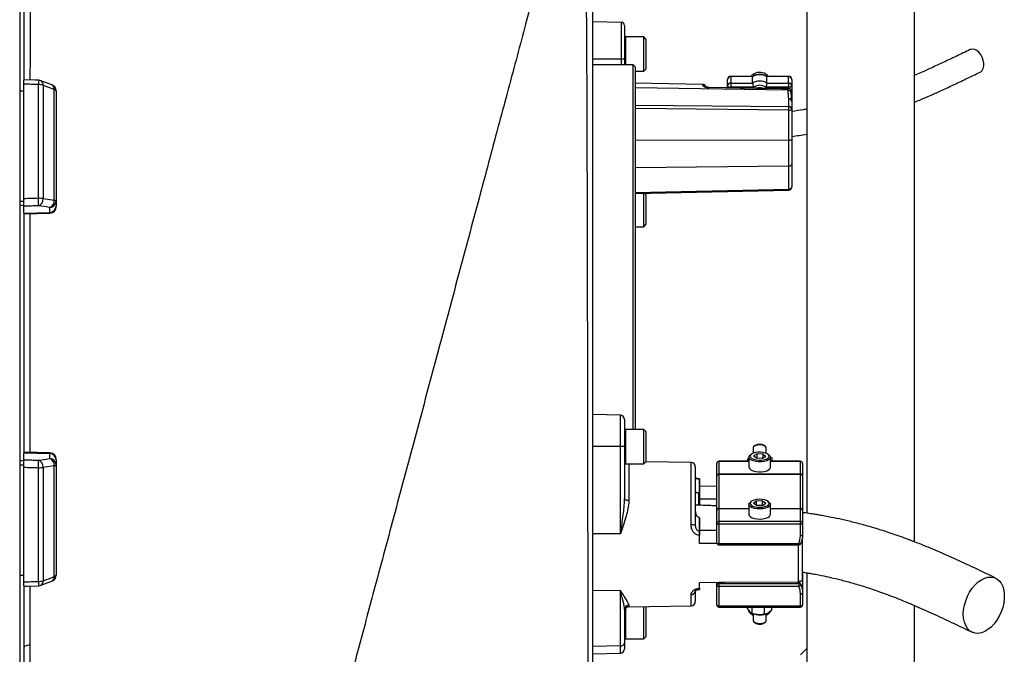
# Model space of a CAD drawing. Header units: millimetres. Extents: x 785 to 5091, y 1649 to 3849.
# Tile 9 of 10: x 4173 to 5091, y 2349 to 2941. Entities that reach past the tile are written whole.
import ezdxf

# ---------------------------------------------------------------- set-up
doc = ezdxf.new("R2010")
doc.units = ezdxf.units.MM
doc.header["$LTSCALE"] = 2

msp = doc.modelspace()

# ---------------------------------------------------------------- linework, layer by layer
at = {"color": 7, "linetype": 'Continuous', "lineweight": 25}
for p, q in [((4172.96, 3336.73), (4172.96, 1960.73)), ((4906.96, 3192.73), (4906.96, 2480.8)), ((5006.96, 3192.73), (5006.96, 2454.2)), ((4706.96, 3164.72), (4706.96, 2212.22)), ((4176.96, 3066.38), (4176.96, 2885.33)), ((4734.01, 2938.26), (4706.96, 2938.73)), ((4736.96, 2935.26), (4736.96, 2904.57)), ((4754.96, 2924.73), (4737.76, 2924.73)), ((4756.96, 2922.73), (4754.96, 2924.73)), ((4754.96, 2892.73), (4754.96, 2924.73)), ((4756.96, 2922.73), (4756.96, 2894.73)), ((4734.01, 2904.1), (4706.96, 2904.02)), ((4736.96, 2904.57), (4736.96, 2898.73)), ((4744.96, 2898.73), (4706.96, 2898.73)), ((4746.96, 2896.73), (4744.96, 2898.73)), ((4744.96, 2558.8), (4744.96, 2898.73)), ((4746.96, 2896.73), (4746.96, 2558.8)), ((4746.96, 2892.73), (4754.96, 2892.73)), ((4754.96, 2892.73), (4756.96, 2894.73)), ((4203.06, 2879.93), (4192.58, 2883.86)), ((4832.96, 2879), (4832.96, 2884.92)), ((4856.42, 2887.92), (4835.96, 2887.92)), ((4856.33, 2887.64), (4835.96, 2887.64)), ((4835.96, 2887.64), (4835.96, 2881.72)), ((4856.33, 2881.72), (4856.33, 2887.64)), ((4889.96, 2887.92), (4869.5, 2887.92)), ((4869.59, 2881.72), (4869.59, 2887.64)), ((4889.96, 2887.64), (4869.59, 2887.64)), ((4889.96, 2881.72), (4889.96, 2887.64)), ((4892.96, 2884.92), (4892.96, 2879)), ((4172.96, 2874.32), (4176.96, 2874.32)), ((4176.96, 2773.81), (4176.96, 2880.7)), ((4190.47, 2774.28), (4190.47, 2880.25)), ((4194.72, 2879.67), (4194.72, 2773.96)), ((4205.2, 2772.51), (4205.2, 2875.73)), ((4206.96, 2874.32), (4206.96, 2771.73)), ((4810.01, 2880.43), (4746.96, 2881.53)), ((4890.49, 2876.46), (4816.01, 2877.64)), ((4832.96, 2877.37), (4832.96, 2879)), ((4835.96, 2881.72), (4835.96, 2877.74)), ((4835.96, 2881.72), (4856.33, 2881.72)), ((4857.3, 2877.74), (4835.96, 2877.74)), ((4889.96, 2877.74), (4868.62, 2877.74)), ((4869.59, 2881.72), (4889.96, 2881.72)), ((4889.49, 2875.03), (4889.49, 2876.28)), ((4889.96, 2881.72), (4889.96, 2877.74)), ((4892.96, 2879), (4892.96, 2864.38)), ((4890.01, 2859.7), (4890.01, 2867.1)), ((4892.44, 2872.31), (4892.44, 2873.6)), ((4890.01, 2828.56), (4890.01, 2856.51)), ((4892.96, 2864.38), (4892.96, 2856.98)), ((4892.96, 2856.98), (4892.96, 2829.03)), ((4890.01, 2804.23), (4890.01, 2828.56)), ((4892.96, 2829.03), (4892.96, 2806.2)), ((4890.01, 2782.86), (4890.01, 2804.23)), ((4892.96, 2806.2), (4892.96, 2784.83)), ((4892.98, 2794.47), (4892.96, 2794.64)), ((4746.96, 2778.77), (4890.02, 2781.83)), ((4754.96, 2747.72), (4754.96, 2778.94)), ((4756.96, 2777.72), (4755.72, 2778.96)), ((4756.96, 2777.72), (4756.96, 2749.72)), ((4172.96, 2771.73), (4176.96, 2771.73)), ((4172.96, 2768.17), (4176.96, 2767.48)), ((4176.96, 2760.74), (4176.96, 2766.82)), ((4201.17, 2761.16), (4201.17, 2765.83)), ((4206.96, 2771.73), (4206.96, 2767.07)), ((4206.96, 2767.07), (4206.96, 2766.55)), ((4176.96, 2760.33), (4201.17, 2761.16)), ((4176.96, 2760.74), (4176.96, 2536.72)), ((4176.96, 2759.71), (4201.17, 2760.55)), ((4746.96, 2747.72), (4754.96, 2747.72)), ((4754.96, 2747.72), (4756.96, 2749.72)), ((4733.03, 2572.2), (4706.96, 2572.66)), ((4736.96, 2568.2), (4736.96, 2542.96)), ((4754.96, 2558.8), (4737.76, 2558.8)), ((4756.96, 2556.8), (4754.96, 2558.8)), ((4754.96, 2557.3), (4754.96, 2558.8)), ((4754.96, 2526.8), (4754.96, 2557.3)), ((4756.96, 2556.8), (4756.96, 2555.48)), ((4756.96, 2555.48), (4756.96, 2528.8)), ((4858.74, 2543.96), (4857.65, 2543.09)), ((4868.27, 2543.09), (4867.18, 2543.96)), ((4201.17, 2536.91), (4176.96, 2537.75)), ((4176.96, 2537.13), (4201.17, 2536.3)), ((4176.96, 2530.64), (4176.96, 2536.72)), ((4201.17, 2531.63), (4201.17, 2536.3)), ((4733.03, 2542.99), (4706.96, 2542.99)), ((4733.03, 2461.67), (4733.03, 2542.99)), ((4736.96, 2542.96), (4736.96, 2494.31)), ((4855.17, 2535.69), (4854.11, 2534.84)), ((4856.96, 2541.91), (4856.96, 2536.68)), ((4860.6, 2536.18), (4857.22, 2534.21)), ((4859.58, 2531.98), (4857.22, 2534.21)), ((4866.34, 2535.94), (4860.6, 2536.18)), ((4860.6, 2531.94), (4860.6, 2536.18)), ((4866.34, 2535.94), (4868.7, 2533.71)), ((4866.34, 2532.33), (4866.34, 2535.94)), ((4868.96, 2536.68), (4868.96, 2541.91)), ((4871.81, 2534.84), (4870.74, 2535.69)), ((4176.96, 2529.98), (4172.96, 2529.29)), ((4172.96, 2525.73), (4176.96, 2525.73)), ((4205.2, 2421.73), (4205.2, 2524.95)), ((4206.96, 2530.91), (4206.96, 2530.39)), ((4206.96, 2530.39), (4206.96, 2525.73)), ((4206.96, 2525.73), (4206.96, 2423.14)), ((4737.76, 2526.8), (4754.96, 2526.8)), ((4754.96, 2526.8), (4756.96, 2528.8)), ((4799.03, 2528.04), (4756.94, 2528.78)), ((4822.96, 2515.49), (4822.96, 2527.19)), ((4852.96, 2529.19), (4824.96, 2529.19)), ((4824.96, 2529), (4824.96, 2517.3)), ((4851.61, 2530.43), (4852.96, 2532.76)), ((4851.61, 2530.43), (4851.61, 2529.19)), ((4852.96, 2532.87), (4852.96, 2523.54)), ((4865.32, 2531.73), (4859.58, 2531.98)), ((4865.32, 2531.73), (4868.7, 2533.71)), ((4872.76, 2533.36), (4874.3, 2532.24)), ((4872.96, 2523.54), (4872.96, 2532.87)), ((4900.96, 2529.19), (4872.96, 2529.19)), ((4874.3, 2532.24), (4874.3, 2529.19)), ((4900.96, 2517.3), (4900.96, 2529)), ((4902.96, 2527.19), (4902.96, 2515.49)), ((4176.96, 2416.76), (4176.96, 2523.64)), ((4190.47, 2417.2), (4190.47, 2523.18)), ((4194.72, 2523.49), (4194.72, 2417.79)), ((4802.96, 2524.04), (4802.96, 2469.34)), ((4803.21, 2518.36), (4802.96, 2518.36)), ((4803.21, 2516.7), (4802.96, 2516.7)), ((4824.96, 2517.3), (4824.96, 2517.13)), ((4824.96, 2517.3), (4900.96, 2517.3)), ((4824.96, 2517.13), (4824.96, 2485.26)), ((4900.96, 2517.13), (4824.96, 2517.13)), ((4900.96, 2517.13), (4900.96, 2517.3)), ((4900.96, 2485.26), (4900.96, 2517.13)), ((4803.21, 2513.06), (4802.96, 2513.06)), ((4803.21, 2508.46), (4802.96, 2508.46)), ((4806.89, 2512.29), (4806.89, 2499.5)), ((4806.96, 2512.29), (4806.89, 2512.29)), ((4806.96, 2512.66), (4806.9, 2512.66)), ((4806.96, 2499.5), (4806.96, 2512.29)), ((4822.96, 2515.14), (4822.96, 2515.49)), ((4822.96, 2483.79), (4822.96, 2515.14)), ((4902.96, 2515.49), (4902.96, 2515.14)), ((4902.96, 2515.14), (4902.96, 2483.79)), ((4806.22, 2488.42), (4806.22, 2499.49)), ((4806.96, 2499.5), (4806.89, 2499.5)), ((4806.96, 2506.24), (4822.96, 2506.11)), ((4806.96, 2499.5), (4806.96, 2494.03)), ((4852.96, 2488.92), (4852.96, 2479.58)), ((4855.17, 2491.74), (4854.11, 2490.89)), ((4859.88, 2492.07), (4857.19, 2489.91)), ((4860.27, 2487.85), (4857.19, 2489.91)), ((4865.65, 2492.17), (4859.88, 2492.07)), ((4859.88, 2488.11), (4859.88, 2492.07)), ((4865.65, 2492.17), (4868.73, 2490.1)), ((4865.65, 2487.94), (4865.65, 2492.17)), ((4866.04, 2487.94), (4868.73, 2490.1)), ((4871.81, 2490.89), (4870.74, 2491.74)), ((4872.96, 2479.58), (4872.96, 2488.92)), ((4822.96, 2483.1), (4822.96, 2483.79)), ((4822.96, 2471.4), (4822.96, 2483.1)), ((4824.96, 2485.26), (4824.96, 2484.91)), ((4824.96, 2484.91), (4824.96, 2473.21)), ((4866.04, 2487.94), (4860.27, 2487.85)), ((4900.96, 2484.91), (4900.96, 2485.26)), ((4900.96, 2473.21), (4900.96, 2484.91)), ((4902.96, 2483.79), (4902.96, 2483.1)), ((4902.96, 2483.1), (4902.96, 2471.4)), ((4806.89, 2476.75), (4806.89, 2463.96)), ((4806.89, 2476.75), (4806.96, 2476.75)), ((4806.96, 2463.96), (4806.96, 2476.75)), ((4822.96, 2453.27), (4822.96, 2471.4)), ((4824.96, 2473.21), (4824.96, 2470.56)), ((4824.96, 2473.21), (4900.96, 2473.21)), ((4900.96, 2470.56), (4824.96, 2470.56)), ((4824.96, 2470.56), (4824.96, 2452.43)), ((4900.96, 2470.56), (4900.96, 2473.21)), ((4900.96, 2459.59), (4900.96, 2470.56)), ((4902.96, 2471.4), (4902.96, 2460.44)), ((4733.03, 2461.67), (4706.96, 2461.67)), ((4806.89, 2463.96), (4806.96, 2463.96)), ((4806.96, 2460.28), (4806.89, 2460.28)), ((4806.96, 2452.47), (4806.96, 2460.28)), ((4823.11, 2452.6), (4806.96, 2452.47)), ((4824.96, 2452.43), (4899.56, 2452.43)), ((4902.96, 2418.64), (4902.96, 2455.02)), ((4824.96, 2451.27), (4899.56, 2451.27)), ((4902.96, 2425.63), (4902.96, 2406.24)), ((4906.96, 2425.21), (4906.96, 1684.73)), ((4172.96, 2423.14), (4176.96, 2423.14)), ((4192.57, 2413.59), (4203.06, 2417.53)), ((4806.96, 2416.22), (4824.96, 2416.36)), ((4806.96, 2410.77), (4806.96, 2416.22)), ((4822.96, 2413.4), (4822.96, 2416.35)), ((4824.96, 2416.36), (4824.96, 2415.21)), ((4824.96, 2415.21), (4899.56, 2415.21)), ((4824.96, 2415.21), (4824.96, 2412.55)), ((4898.61, 2416.93), (4899.03, 2416.93)), ((4899.56, 2415.21), (4898.61, 2416.93)), ((4899.56, 2415.21), (4899.56, 2412.55)), ((4176.96, 2411.97), (4176.96, 2231.08)), ((4733.03, 2408.88), (4706.96, 2408.53)), ((4733.03, 2357.01), (4733.03, 2408.88)), ((4802.96, 2408.3), (4802.96, 2398.41)), ((4802.96, 2406.43), (4803.21, 2406.43)), ((4806.89, 2410.77), (4806.96, 2410.77)), ((4806.9, 2409.79), (4806.96, 2409.8)), ((4806.96, 2410.17), (4806.96, 2410.77)), ((4822.96, 2395.27), (4822.96, 2413.4)), ((4899.56, 2412.55), (4824.96, 2412.55)), ((4824.96, 2412.55), (4824.96, 2394.43)), ((4901.4, 2414.17), (4901.36, 2414.26)), ((4902.96, 2406.24), (4902.96, 2395.27)), ((4900.96, 2394.43), (4900.96, 2405.39)), ((4736.96, 2391.12), (4736.96, 2360.09)), ((4740.89, 2393.4), (4799.03, 2394.41)), ((4754.96, 2363.66), (4754.96, 2393.65)), ((4756.96, 2393.66), (4756.94, 2393.68)), ((4756.96, 2393.66), (4756.96, 2392.35)), ((4756.96, 2392.35), (4756.96, 2365.66)), ((4824.96, 2394.43), (4900.96, 2394.43)), ((4824.96, 2393.27), (4900.96, 2393.27)), ((4851.52, 2391.78), (4851.52, 2393.27)), ((4851.52, 2391.78), (4853.7, 2388.72)), ((4854.11, 2387.62), (4855.17, 2386.77)), ((4855.88, 2387.27), (4855.88, 2393.27)), ((4856.26, 2387.15), (4857.06, 2386.9)), ((4867.32, 2386.6), (4867.32, 2393.27)), ((4870.74, 2386.77), (4871.81, 2387.62)), ((4874.4, 2390.46), (4870.86, 2387.72)), ((4874.4, 2390.46), (4874.4, 2393.27)), ((5006.96, 2394.91), (5006.96, 1684.73)), ((4856.96, 2386.93), (4856.96, 2380.55)), ((4857.65, 2379.37), (4858.74, 2378.5)), ((4867.18, 2378.5), (4868.27, 2379.37)), ((4868.86, 2386.9), (4869.14, 2386.99)), ((4868.96, 2380.55), (4868.96, 2386.93)), ((4736.96, 2360.09), (4736.96, 2354.26)), ((4737.76, 2363.66), (4754.96, 2363.66)), ((4754.96, 2363.66), (4756.96, 2365.66)), ((4733.03, 2357.01), (4706.96, 2356.66)), ((4900.96, 2348.73), (4906.96, 2354.73)), ((4706.96, 2349.8), (4733.03, 2350.26))]:
    msp.add_line(p, q, dxfattribs=at)
at = {"color": 8, "linetype": 'Continuous', "lineweight": 25}
for p, q in [((4734.01, 2904.1), (4734.01, 2938.26)), ((4737.76, 2924.73), (4737.76, 2898.73)), ((4734.01, 2898.73), (4734.01, 2904.1)), ((4835.96, 2887.92), (4835.96, 2887.64)), ((4889.96, 2887.92), (4889.96, 2887.64)), ((4889.49, 2875.03), (4746.96, 2877.29)), ((4810.01, 2879.4), (4810.01, 2880.43)), ((4835.96, 2877.74), (4835.96, 2877.33)), ((4889.96, 2876.47), (4889.96, 2877.74)), ((4746.96, 2861.17), (4890.01, 2859.7)), ((4890.01, 2856.51), (4746.96, 2857.98)), ((4890.01, 2828.56), (4746.96, 2828.17)), ((4890.01, 2804.23), (4746.96, 2802.6)), ((4746.96, 2779.81), (4890.01, 2782.86)), ((4201.17, 2760.55), (4201.17, 2761.16)), ((4733.03, 2542.99), (4733.03, 2572.2)), ((4737.76, 2558.8), (4737.76, 2557.3)), ((4737.76, 2557.3), (4737.76, 2526.8)), ((4201.17, 2536.3), (4201.17, 2536.91)), ((4740.89, 2526.8), (4740.89, 2492.47)), ((4799.03, 2469.86), (4799.03, 2528.04)), ((4824.96, 2529.19), (4824.96, 2529)), ((4852.96, 2529), (4824.96, 2529)), ((4900.96, 2529), (4872.96, 2529)), ((4900.96, 2529), (4900.96, 2529.19)), ((4806.89, 2499.5), (4806.89, 2488.19)), ((4824.96, 2485.26), (4852.96, 2485.26)), ((4852.96, 2484.91), (4824.96, 2484.91)), ((4872.96, 2485.26), (4900.96, 2485.26)), ((4900.96, 2484.91), (4872.96, 2484.91)), ((4824.96, 2452.43), (4824.96, 2451.27)), ((4899.56, 2452.43), (4899.56, 2451.27)), ((4899.03, 2416.93), (4899.03, 2451.27)), ((4799.03, 2394.41), (4799.03, 2404.93)), ((4737.76, 2391.8), (4737.76, 2363.66)), ((4740.89, 2395.03), (4740.89, 2393.4)), ((4824.96, 2394.43), (4824.96, 2393.27)), ((4900.96, 2393.27), (4900.96, 2394.43)), ((4733.03, 2350.26), (4733.03, 2357.01))]:
    msp.add_line(p, q, dxfattribs=at)
at = {"color": 7, "linetype": 'Continuous', "lineweight": 25, "flags": 128}
for points in [[(5068.6, 2891.89), (5069.09, 2892.16), (5070.46, 2893.47), (5071.43, 2895.34), (5071.93, 2897.65), (5071.93, 2900.26), (5071.43, 2903.01), (5070.46, 2905.72), (5069.09, 2908.22), (5067.39, 2910.36), (5065.49, 2912), (5063.48, 2913.04), (5061.51, 2913.41), (5059.7, 2913.09), (5059.38, 2912.95)], [(4190.67, 2884.24), (4187.22, 2884.36), (4176.86, 2884.7)], [(4205.2, 2875.73), (4196.72, 2878.91), (4194.72, 2879.67)], [(4889.49, 2876.28), (4883.49, 2876.38), (4859.49, 2876.76), (4816.01, 2877.45)], [(4832.96, 2879), (4833.02, 2878.76), (4833.19, 2878.52), (4833.46, 2878.3), (4833.84, 2878.11), (4834.29, 2877.95), (4834.81, 2877.83), (4835.37, 2877.76), (4835.96, 2877.74)], [(4892.96, 2879), (4892.9, 2878.76), (4892.73, 2878.52), (4892.45, 2878.3), (4892.08, 2878.11), (4891.63, 2877.95), (4891.11, 2877.83), (4890.54, 2877.76), (4889.96, 2877.74)], [(4890.01, 2804.23), (4890.59, 2804.28), (4891.14, 2804.39), (4891.65, 2804.58), (4892.1, 2804.82), (4892.46, 2805.12), (4892.74, 2805.46), (4892.9, 2805.82), (4892.96, 2806.2)], [(4890.01, 2782.86), (4890.59, 2782.91), (4891.14, 2783.02), (4891.65, 2783.21), (4892.1, 2783.45), (4892.46, 2783.75), (4892.74, 2784.09), (4892.9, 2784.45), (4892.96, 2784.83)], [(4194.72, 2773.96), (4203.2, 2772.78), (4205.2, 2772.51)], [(4201.17, 2765.83), (4195.81, 2766.57), (4190.68, 2767.29)], [(4205.2, 2772.51), (4205.6, 2772.43), (4205.95, 2772.34), (4206.25, 2772.25), (4206.5, 2772.15), (4206.7, 2772.05), (4206.84, 2771.95), (4206.93, 2771.84), (4206.96, 2771.73)], [(4868.96, 2541.91), (4868.94, 2542.09), (4868.43, 2542.95), (4867.26, 2543.68), (4865.58, 2544.19), (4863.57, 2544.43), (4861.49, 2544.37), (4859.59, 2544.01), (4858.1, 2543.39), (4857.19, 2542.6), (4856.96, 2541.91)], [(4861.94, 2528.67), (4859.29, 2528.94), (4856.92, 2529.5), (4854.99, 2530.32), (4853.66, 2531.32), (4853.01, 2532.44), (4853.1, 2533.59), (4853.93, 2534.68), (4854.11, 2534.84)], [(4862.06, 2530.26), (4864.56, 2530.3), (4866.94, 2530.64), (4868.99, 2531.25), (4870.55, 2532.08), (4871.5, 2533.06), (4871.75, 2534.11), (4871.29, 2535.15), (4870.16, 2536.09), (4868.45, 2536.87), (4866.29, 2537.4), (4863.86, 2537.66), (4861.35, 2537.61), (4858.98, 2537.28), (4856.93, 2536.67), (4855.37, 2535.84), (4854.42, 2534.86), (4854.17, 2533.81), (4854.62, 2532.77), (4855.76, 2531.82), (4857.47, 2531.05), (4859.63, 2530.52), (4862.06, 2530.26)], [(4871.81, 2534.84), (4872.67, 2533.87), (4872.95, 2532.73), (4872.49, 2531.59), (4871.32, 2530.55), (4869.53, 2529.69), (4867.26, 2529.05), (4864.66, 2528.71), (4861.94, 2528.67)], [(4190.68, 2530.17), (4195.81, 2530.88), (4201.17, 2531.63)], [(4205.2, 2524.95), (4196.72, 2523.77), (4194.72, 2523.49)], [(4205.2, 2524.95), (4205.6, 2525.03), (4205.95, 2525.12), (4206.25, 2525.21), (4206.5, 2525.31), (4206.7, 2525.41), (4206.84, 2525.51), (4206.93, 2525.62), (4206.96, 2525.73)], [(4852.96, 2523.54), (4853.01, 2523.1), (4853.66, 2521.98), (4854.99, 2520.98), (4856.92, 2520.17), (4859.29, 2519.6), (4861.94, 2519.33)], [(4861.94, 2519.33), (4864.66, 2519.37), (4867.26, 2519.72), (4869.53, 2520.35), (4871.32, 2521.22), (4872.49, 2522.26), (4872.95, 2523.39), (4872.96, 2523.54)], [(4740.89, 2492.47), (4740.12, 2492.51), (4739.38, 2492.62), (4738.7, 2492.79), (4738.11, 2493.02), (4737.62, 2493.3), (4737.26, 2493.62), (4737.03, 2493.96), (4736.96, 2494.31)], [(4806.96, 2494.03), (4816.49, 2494.11), (4822.96, 2494.16)], [(4863.35, 2484.7), (4860.64, 2484.81), (4858.11, 2485.22), (4855.93, 2485.91), (4854.27, 2486.83), (4853.26, 2487.9), (4852.96, 2489.04), (4853.41, 2490.18), (4854.11, 2490.89)], [(4863.31, 2486.29), (4865.77, 2486.48), (4868.01, 2486.96), (4869.83, 2487.68), (4871.1, 2488.6), (4871.71, 2489.62), (4871.61, 2490.68), (4870.81, 2491.68), (4869.38, 2492.55), (4867.42, 2493.21), (4865.1, 2493.61), (4862.61, 2493.72), (4860.15, 2493.53), (4857.91, 2493.05), (4856.09, 2492.33), (4854.82, 2491.42), (4854.21, 2490.39), (4854.31, 2489.33), (4855.11, 2488.33), (4856.54, 2487.46), (4858.5, 2486.8), (4860.82, 2486.4), (4863.31, 2486.29)], [(4871.81, 2490.89), (4872.24, 2490.49), (4872.9, 2489.37), (4872.82, 2488.22), (4872.01, 2487.12), (4870.53, 2486.16), (4868.49, 2485.4), (4866.04, 2484.9), (4863.35, 2484.7)], [(4852.96, 2479.58), (4853.26, 2478.56), (4854.27, 2477.49), (4855.93, 2476.58), (4858.11, 2475.89), (4860.64, 2475.47), (4863.35, 2475.36)], [(4863.35, 2475.36), (4866.04, 2475.56), (4868.49, 2476.06), (4870.53, 2476.82), (4872.01, 2477.79), (4872.82, 2478.89), (4872.96, 2479.58)], [(4824.96, 2470.56), (4824.57, 2470.57), (4824.19, 2470.62), (4823.85, 2470.7), (4823.54, 2470.8), (4823.3, 2470.93), (4823.11, 2471.08), (4823, 2471.24), (4822.96, 2471.4)], [(4902.96, 2471.4), (4902.92, 2471.24), (4902.81, 2471.08), (4902.62, 2470.93), (4902.37, 2470.8), (4902.07, 2470.7), (4901.72, 2470.62), (4901.35, 2470.57), (4900.96, 2470.56)], [(4822.96, 2464.55), (4816.49, 2464.6), (4806.96, 2464.68)], [(4822.96, 2453.27), (4823, 2453.11), (4823.11, 2452.95), (4823.3, 2452.81), (4823.54, 2452.68), (4823.85, 2452.57), (4824.19, 2452.49), (4824.57, 2452.45), (4824.96, 2452.43)], [(4902.96, 2460.44), (4902.92, 2460.27), (4902.81, 2460.11), (4902.62, 2459.97), (4902.37, 2459.84), (4902.07, 2459.73), (4901.72, 2459.65), (4901.35, 2459.61), (4900.96, 2459.59)], [(4901.41, 2452.52), (4901.43, 2452.62), (4901.4, 2452.82)], [(4194.72, 2417.79), (4203.2, 2420.97), (4205.2, 2421.73)], [(4824.96, 2416.36), (4830.2, 2416.4), (4898.61, 2416.93)], [(5052.85, 2386.69), (5053.09, 2390.8), (5053.83, 2395.02), (5055.04, 2399.23), (5056.68, 2403.34), (5058.73, 2407.23), (5061.11, 2410.81), (5063.78, 2413.98), (5066.66, 2416.66), (5069.68, 2418.78), (5072.76, 2420.28), (5075.81, 2421.13), (5078.77, 2421.3), (5081.56, 2420.8), (5084.09, 2419.62), (5086.31, 2417.81), (5088.16, 2415.41), (5089.59, 2412.49), (5090.57, 2409.11), (5091.06, 2405.36), (5091.06, 2401.35), (5090.57, 2397.18), (5089.59, 2392.95), (5088.16, 2388.77), (5086.31, 2384.76), (5084.09, 2381.01), (5081.56, 2377.63), (5078.77, 2374.7), (5075.81, 2372.29), (5072.76, 2370.47), (5069.68, 2369.29), (5066.66, 2368.78), (5063.78, 2368.95), (5061.11, 2369.79), (5058.73, 2371.28), (5056.68, 2373.4), (5055.04, 2376.07), (5053.83, 2379.23), (5053.09, 2382.81), (5052.85, 2386.69)], [(4176.86, 2412.76), (4180.32, 2412.87), (4190.67, 2413.21)], [(4822.96, 2413.4), (4823, 2413.23), (4823.11, 2413.07), (4823.3, 2412.93), (4823.54, 2412.8), (4823.85, 2412.69), (4824.19, 2412.62), (4824.57, 2412.57), (4824.96, 2412.55)], [(4901.4, 2414.17), (4901.43, 2414), (4901.38, 2413.79), (4901.23, 2413.57), (4901, 2413.34), (4900.71, 2413.11), (4900.36, 2412.9), (4899.97, 2412.71), (4899.56, 2412.55)], [(4900.96, 2405.39), (4901.35, 2405.41), (4901.72, 2405.46), (4902.07, 2405.53), (4902.37, 2405.64), (4902.62, 2405.77), (4902.81, 2405.91), (4902.92, 2406.07), (4902.96, 2406.24)], [(4822.96, 2395.27), (4823, 2395.11), (4823.11, 2394.95), (4823.3, 2394.8), (4823.54, 2394.67), (4823.85, 2394.57), (4824.19, 2394.49), (4824.57, 2394.44), (4824.96, 2394.43)], [(4854.11, 2387.62), (4853.26, 2388.56), (4852.96, 2389.59)], [(4900.96, 2394.43), (4901.35, 2394.44), (4901.72, 2394.49), (4902.07, 2394.57), (4902.37, 2394.67), (4902.62, 2394.8), (4902.81, 2394.95), (4902.92, 2395.11), (4902.96, 2395.27)], [(4856.96, 2380.55), (4857.1, 2380.01), (4857.89, 2379.19), (4859.29, 2378.54), (4861.13, 2378.13), (4863.2, 2378.01)], [(4863.2, 2378.01), (4865.23, 2378.2), (4866.99, 2378.67), (4868.27, 2379.37), (4868.9, 2380.21), (4868.96, 2380.55)], [(4176.96, 2355.04), (4177.06, 2355.62), (4177.37, 2356.18), (4177.88, 2356.7), (4178.56, 2357.16), (4179.4, 2357.55), (4180.36, 2357.85), (4181.41, 2358.05), (4182.52, 2358.15)]]:
    msp.add_lwpolyline(points, dxfattribs=at)
at = {"color": 8, "linetype": 'Continuous', "lineweight": 25, "flags": 128}
for points in [[(4816.01, 2877.64), (4816.01, 2877.6), (4816.01, 2877.45)], [(4899.56, 2452.43), (4899.97, 2452.31), (4900.36, 2452.24), (4900.71, 2452.22), (4901, 2452.25), (4901.23, 2452.33), (4901.38, 2452.46), (4901.41, 2452.52)], [(4806.9, 2409.79), (4806.9, 2409.79), (4806.9, 2409.83), (4806.9, 2409.95), (4806.9, 2410.15), (4806.9, 2410.42), (4806.89, 2410.77)]]:
    msp.add_lwpolyline(points, dxfattribs=at)
at = {"color": 7, "linetype": 'Continuous', "lineweight": 25}
for centre, radius, start, end in [((4733.96, 2935.26), 3, 0, 89), ((4737.76, 2923.93), 0.8, 90, 180), ((4734.72, 2909.11), 5.07, 261.95716, 296.20799), ((4190.47, 2878.25), 6, 69.44696, 88.11512), ((4835.96, 2884.92), 3, 90, 180), ((4835.83, 2884.77), 2.87, 87.32716, 177.04501), ((4862.48, 2881.78), 9.78, 110.03834, 141.09503), ((4862.96, 2876.44), 13.01, 59.35691, 120.64309), ((4862.96, 2870.53), 13.01, 59.35691, 120.64309), ((4862.95, 2881.07), 10.61, 40.20599, 111.12101), ((4889.96, 2884.92), 3, 0, 90), ((4890.09, 2884.77), 2.87, 2.95499, 92.67284), ((4190.7, 2866.31), 13.94, 73.27446, 90.94535), ((4200.96, 2874.32), 6, 0, 69.44647), ((4204.95, 2873.63), 2.12, 18.96811, 83.27978), ((4809.96, 2877.43), 3, 13.3667, 89), ((4835.83, 2878.86), 2.87, 87.32716, 177.04501), ((4862.96, 2869.85), 9.71, 54.3499, 125.6501), ((4862.96, 2867.94), 9.34, 76.18122, 103.21651), ((4890.09, 2878.86), 2.87, 2.95499, 92.67284), ((4890.1, 2864.24), 2.86, 2.88892, 91.74573), ((4799.62, 2858.11), 90.41, 358.98922, 1.01078), ((4890.1, 2856.84), 2.86, 2.8891, 91.74556), ((4890.72, 2861.53), 5.07, 261.95663, 296.20707), ((4890.72, 2833.58), 5.07, 261.95563, 296.20751), ((4889.96, 2784.83), 3, 271.22493, 0), ((3788.17, 2758.74), 402.6, 1.21651, 2.21229), ((4190.72, 2749.23), 25.05, 80.83126, 90.57323), ((4188.33, 2773.27), 6.42, 291.47838, 6.2373), ((4198.82, 2771.8), 6.42, 291.48175, 6.25798), ((4201.01, 2771.78), 5.95, 271.54495, 359.57956), ((4201.01, 2767.11), 5.95, 271.54483, 359.57968), ((4200.96, 2766.55), 6, 272, 0), ((4732.96, 2568.2), 4, 0, 89), ((4737.76, 2558), 0.8, 90, 180), ((4862.96, 2537.15), 8.02, 58.22503, 121.77497), ((4200.96, 2530.91), 6, 0, 88), ((4201.01, 2530.35), 5.95, 0.42032, 88.45517), ((4734, 2391.59), 151.4, 88.88039, 90.36776), ((3788.17, 2538.72), 402.6, 357.78771, 358.78349), ((4188.33, 2524.19), 6.42, 353.7627, 68.52162), ((4198.82, 2525.65), 6.42, 353.74202, 68.51825), ((4201.01, 2525.68), 5.95, 0.42044, 88.45505), ((4737.76, 2527.6), 0.8, 180, 270), ((4798.96, 2524.04), 4, 0, 89), ((4824.96, 2527.19), 2, 90, 180), ((4824.87, 2527.09), 1.91, 87.32702, 177.0428), ((4900.96, 2527.19), 2, 0, 90), ((4901.05, 2527.09), 1.91, 2.9572, 92.67298), ((4190.72, 2548.23), 25.05, 269.42677, 279.16874), ((4824.87, 2515.39), 1.91, 87.32679, 177.04279), ((4824.95, 2515.13), 1.99, 89.77606, 179.76752), ((4901.05, 2515.39), 1.91, 2.95721, 92.67321), ((4900.97, 2515.13), 1.99, 0.23248, 90.22394), ((4824.73, 2483.48), 1.8, 82.62206, 169.91229), ((4824.87, 2483), 1.91, 87.32724, 177.04281), ((4901.19, 2483.48), 1.8, 10.08771, 97.37794), ((4901.05, 2483), 1.91, 2.95719, 92.67276), ((4799.98, 2461.91), 8.01, 68.18434, 96.84195), ((4824.87, 2471.3), 1.91, 87.32679, 177.04279), ((4901.05, 2471.3), 1.91, 2.95721, 92.67321), ((4684.1, 2462.12), 122.8, 359.14112, 0.85888), ((4824.96, 2453.27), 2, 180, 270), ((4899.56, 2453.27), 2, 270, 337.94506), ((4190.7, 2431.14), 13.94, 269.05465, 286.72554), ((4200.96, 2423.14), 6, 290.55353, 0), ((4204.95, 2423.83), 2.12, 276.72022, 341.03189), ((4824.87, 2413.3), 1.91, 87.32724, 177.04281), ((4190.47, 2419.21), 6, 271.88488, 290.55304), ((4799.26, 2408.63), 3.71, 266.415, 354.81105), ((4899.56, 2413.4), 2, 22.05494, 25.6655), ((4798.96, 2398.41), 4, 271, 0), ((4740.91, 2391.08), 3.95, 90.29906, 179.3086), ((4740.96, 2389.4), 4, 91, 180), ((4824.96, 2395.27), 2, 180, 270), ((4857.96, 2389.69), 4.04, 200.36882, 255.63834), ((4868.14, 2389.49), 3.8, 282.38662, 341.44604), ((4870.21, 2389.88), 2.77, 305.27509, 354.0228), ((4900.96, 2395.27), 2, 270, 360), ((4862.55, 2405.42), 19.32, 253.48106, 267.17117), ((4862.59, 2384.72), 7.32, 238.23442, 274.37465), ((4863.03, 2407.12), 21.04, 266.10457, 286.07131), ((4863.49, 2384.26), 6.85, 267.18088, 302.66646), ((4733.38, 2360.61), 3.61, 264.38103, 351.79429), ((4737.76, 2364.46), 0.8, 180, 270), ((4732.96, 2354.26), 4, 271, 360)]:
    msp.add_arc(centre, radius, start, end, dxfattribs=at)
at = {"color": 8, "linetype": 'Continuous', "lineweight": 25}
for centre, radius, start, end in [((4267.29, 2878.45), 76.84, 175.67771, 178.65636), ((4190.69, 2880.26), 4.07, 351.62251, 62.31099), ((4201.18, 2876.33), 4.07, 351.58172, 62.41011), ((4809.97, 2876.38), 3.03, 41.21241, 89.18026), ((4889.56, 2872.15), 2.88, 3.25297, 91.37542), ((4857.31, 2781.97), 32.72, 359.75661, 1.5658), ((4818.29, 2512.1), 11.4, 177.16179, 179.043), ((4242.17, 2417.76), 51.69, 180.61891, 185.04702), ((4190.69, 2417.2), 4.07, 297.68901, 8.37749), ((4201.18, 2421.13), 4.07, 297.56217, 8.42096), ((4899.78, 2413.44), 1.78, 27.47026, 97.13183)]:
    msp.add_arc(centre, radius, start, end, dxfattribs=at)
at = {"color": 7, "linetype": 'Continuous', "lineweight": 25}
for centre, major_axis, ratio, start_param, end_param in [((4035.04, 2648.73), (19644.47, -650.36), 0.012035, 1.563282, 1.56397), ((4035.04, 2648.73), (19644.47, 681.51), 0.00611, 1.562672, 1.56336), ((4035.25, 2642.82), (19644.47, 675.6), 0.006057, 1.562675, 1.563374), ((4035.25, 2654.63), (19644.47, -675.6), 0.006057, 4.719811, 4.72051), ((4035.04, 2648.73), (19644.47, -681.51), 0.00611, 4.719826, 4.720514), ((4035.04, 2648.73), (19644.47, 650.36), 0.012035, 4.719215, 4.719903)]:
    msp.add_ellipse(centre, major_axis=major_axis, ratio=ratio, start_param=start_param, end_param=end_param, dxfattribs=at)
for points, knots in [([(4691.54, 3111.18), (4692.22, 3109.3), (4692.77, 3107.48), (4693.74, 3103.92), (4694.15, 3102.17), (4694.88, 3098.71), (4695.2, 3096.99), (4695.77, 3093.57), (4696.02, 3091.86), (4696.72, 3086.76), (4697.1, 3083.35), (4697.76, 3076.47), (4698.04, 3073), (4698.53, 3065.97), (4698.75, 3062.42), (4699.14, 3055.2), (4699.31, 3051.53), (4699.62, 3044.1), (4699.76, 3040.34), (4700.01, 3032.71), (4700.12, 3028.86), (4700.41, 3017.13), (4700.57, 3009.11), (4700.83, 2992.65), (4700.94, 2984.2), (4701.13, 2966.88), (4701.21, 2958), (4701.31, 2944.35), (4701.35, 2939.74), (4701.41, 2930.41), (4701.44, 2925.69), (4701.58, 2901.93), (4701.67, 2882.4), (4701.82, 2842.3), (4701.88, 2821.73), (4701.97, 2790.09), (4702, 2779.42), (4702.04, 2763.2), (4702.05, 2757.76), (4702.07, 2749.55), (4702.08, 2746.81), (4702.09, 2741.33), (4702.1, 2738.58), (4702.15, 2713.89), (4702.2, 2691.89), (4702.28, 2647.78), (4702.32, 2625.68), (4702.38, 2592.44), (4702.39, 2581.35), (4702.43, 2559.14), (4702.44, 2548.14), (4702.49, 2515.45), (4702.53, 2494.08), (4702.58, 2452.15), (4702.61, 2431.58), (4702.64, 2408.93), (4702.64, 2406.42), (4702.65, 2401.41), (4702.65, 2398.91), (4702.66, 2391.45), (4702.67, 2386.54), (4702.69, 2371.95), (4702.7, 2362.43), (4702.73, 2334.5), (4702.75, 2316.71), (4702.78, 2291.25), (4702.79, 2282.97), (4702.8, 2270.86), (4702.81, 2266.88), (4702.82, 2259.02), (4702.82, 2255.14), (4702.84, 2243.72), (4702.84, 2236.38), (4702.86, 2222.23), (4702.86, 2215.43), (4702.87, 2208.9)], [0, 0, 0, 0, 0.007812, 0.007812, 0.015625, 0.015625, 0.023437, 0.023437, 0.03125, 0.03125, 0.046875, 0.046875, 0.0625, 0.0625, 0.078125, 0.078125, 0.09375, 0.09375, 0.109375, 0.109375, 0.125, 0.125, 0.15625, 0.15625, 0.1875, 0.1875, 0.21875, 0.21875, 0.234375, 0.234375, 0.25, 0.25, 0.3125, 0.3125, 0.375, 0.375, 0.40625, 0.40625, 0.421875, 0.421875, 0.429688, 0.429688, 0.4375, 0.4375, 0.5, 0.5, 0.5625, 0.5625, 0.59375, 0.59375, 0.625, 0.625, 0.6875, 0.6875, 0.75, 0.75, 0.757813, 0.757813, 0.765625, 0.765625, 0.78125, 0.78125, 0.8125, 0.8125, 0.875, 0.875, 0.90625, 0.90625, 0.921875, 0.921875, 0.9375, 0.9375, 0.96875, 0.96875, 1, 1, 1, 1]), ([(4686.48, 3092.3), (4685.05, 3086.94), (4682.18, 3076.23), (4677.16, 3057.52), (4671.52, 3036.46), (4665.17, 3012.77), (4658.41, 2987.54), (4651.28, 2960.94), (4643.75, 2932.84), (4635.83, 2903.26), (4627.53, 2872.31), (4618.98, 2840.38), (4610.22, 2807.7), (4601.12, 2773.73), (4591.69, 2738.52), (4581.94, 2702.16), (4572.11, 2665.47), (4562.26, 2628.7), (4552.38, 2591.83), (4542.5, 2554.97), (4532.66, 2518.25), (4522.96, 2482.03), (4513.45, 2446.56), (4504.72, 2413.97), (4496.74, 2384.19), (4489.47, 2357.05), (4482.42, 2330.75), (4475.64, 2305.43), (4469.17, 2281.27), (4463.08, 2258.57), (4457.42, 2237.43), (4452.17, 2217.85), (4447.31, 2199.69), (4442.85, 2183.06), (4438.82, 2168.02), (4435.16, 2154.35), (4431.86, 2142.05), (4428.92, 2131.09), (4426.47, 2121.93), (4424.53, 2114.67), (4423.52, 2110.91), (4423.11, 2109.41), (4423.07, 2109.24)], [0, 0, 0, 0, 0.02258, 0.045159, 0.070938, 0.096799, 0.122692, 0.148559, 0.174342, 0.200844, 0.227426, 0.254038, 0.280626, 0.307132, 0.335211, 0.363383, 0.391585, 0.419755, 0.447831, 0.476364, 0.504994, 0.533658, 0.562291, 0.590825, 0.614505, 0.638267, 0.662065, 0.685853, 0.709594, 0.73326, 0.756329, 0.779486, 0.80269, 0.825897, 0.849059, 0.872131, 0.897045, 0.922026, 0.947022, 0.971989, 0.99689, 1, 1, 1, 1]), ([(5059.38, 2912.95), (5054.97, 2910.82), (5046.53, 2906.76), (5034.4, 2900.99), (5023.31, 2895.86), (5014.3, 2891.79), (5008.92, 2889.47), (5006.96, 2888.62)], [0, 0, 0, 0, 0.2576228, 0.4921436, 0.7034928, 0.8917027, 1, 1, 1, 1]), ([(4176.96, 2880.7), (4176.96, 2881.32), (4176.96, 2882.55), (4176.96, 2883.87), (4176.96, 2884.63), (4176.96, 2884.62), (4176.96, 2884.62)], [0, 0, 0, 0, 0.274611, 0.549233, 0.823776, 1, 1, 1, 1]), ([(4856.39, 2887.89), (4856.39, 2887.9), (4856.33, 2887.92), (4856.33, 2887.77), (4856.33, 2887.64)], [0, 0, 0, 0, 0.1263801, 1, 1, 1, 1]), ([(4869.52, 2887.89), (4869.39, 2887.98), (4868.51, 2888.56), (4866.63, 2889.28), (4863.92, 2889.8), (4861.13, 2889.69), (4858.55, 2889.08), (4857.07, 2888.26), (4856.4, 2887.89)], [0, 0, 0, 0, 0.0354, 0.232951, 0.431526, 0.63111, 0.831398, 1, 1, 1, 1]), ([(4869.52, 2887.89), (4869.53, 2887.9), (4869.59, 2887.92), (4869.59, 2887.77), (4869.59, 2887.64)], [0, 0, 0, 0, 0.125218, 1, 1, 1, 1]), ([(5006.96, 2863.66), (5008.69, 2864.38), (5013.6, 2866.42), (5021.84, 2870.01), (5032.1, 2874.61), (5043.34, 2879.82), (5055.62, 2885.65), (5064.14, 2889.74), (5068.59, 2891.89)], [0, 0, 0, 0, 0.079995, 0.226605, 0.39043, 0.573902, 0.777064, 1, 1, 1, 1]), ([(4810.01, 2879.4), (4810.04, 2879.29), (4810.12, 2879.01), (4810.84, 2878.5), (4812.19, 2877.97), (4813.98, 2877.56), (4815.34, 2877.48), (4816.01, 2877.45)], [0, 0, 0, 0, 0.15644, 0.373174, 0.586059, 0.794617, 1, 1, 1, 1]), ([(4816.01, 2877.64), (4816, 2877.64), (4815.49, 2877.64), (4814.45, 2877.74), (4813.18, 2877.98), (4812.41, 2878.23), (4812.1, 2878.38), (4812.11, 2878.37), (4812.12, 2878.37)], [0, 0, 0, 0, 0.000669, 0.269115, 0.541165, 0.76467, 0.932213, 1, 1, 1, 1]), ([(4856.33, 2881.72), (4856.34, 2881.56), (4856.35, 2881.22), (4856.5, 2880.42), (4856.73, 2879.48), (4857, 2878.56), (4857.21, 2877.98), (4857.3, 2877.74), (4857.3, 2877.74)], [0, 0, 0, 0, 0.20226, 0.404409, 0.60996, 0.823838, 0.995948, 1, 1, 1, 1]), ([(4869.59, 2881.72), (4869.58, 2881.56), (4869.56, 2881.22), (4869.42, 2880.42), (4869.19, 2879.48), (4868.92, 2878.56), (4868.71, 2877.98), (4868.62, 2877.74), (4868.62, 2877.74)], [0, 0, 0, 0, 0.20226, 0.404409, 0.60996, 0.823838, 0.995948, 1, 1, 1, 1]), ([(4891.64, 2876.11), (4891.47, 2876.21), (4890.97, 2876.49), (4890.22, 2876.49), (4889.66, 2876.34), (4889.49, 2876.29), (4889.49, 2876.28)], [0, 0, 0, 0, 0.26645, 0.785895, 0.995141, 1, 1, 1, 1]), ([(4890.01, 2867.1), (4889.91, 2868.42), (4889.71, 2871.07), (4889.56, 2873.71), (4889.49, 2875.03)], [0, 0, 0, 0, 0.500035, 1, 1, 1, 1]), ([(4892.39, 2873.27), (4892.41, 2873.46), (4892.48, 2874.05), (4892.3, 2875.06), (4891.86, 2875.76), (4891.64, 2876.11)], [0, 0, 0, 0, 0.193187, 0.595371, 1, 1, 1, 1]), ([(4892.93, 2864.51), (4892.94, 2864.72), (4892.98, 2865.89), (4892.72, 2868.22), (4892.43, 2870.6), (4892.46, 2871.99), (4892.47, 2872.31)], [0, 0, 0, 0, 0.06994, 0.391707, 0.861946, 1, 1, 1, 1]), ([(4906.96, 2857.44), (4905.89, 2857.24), (4901.36, 2856.36), (4896.59, 2855.72), (4892.95, 2855.23)], [0, 0, 0, 0, 0.234869, 1, 1, 1, 1]), ([(4892.97, 2832), (4897.59, 2832.6), (4902.33, 2833.2), (4906.85, 2834.05), (4906.96, 2834.07)], [0, 0, 0, 0, 0.974997, 1, 1, 1, 1]), ([(4176.96, 2766.82), (4176.96, 2766.89), (4176.96, 2766.99), (4176.96, 2767.28), (4176.96, 2767.46), (4176.96, 2767.88), (4176.96, 2768.13), (4176.96, 2768.67), (4176.96, 2768.98), (4176.96, 2769.62), (4176.96, 2769.97), (4176.96, 2770.69), (4176.96, 2771.07), (4176.96, 2771.84), (4176.96, 2772.23), (4176.96, 2773.03), (4176.96, 2773.42), (4176.96, 2773.81)], [0, 0, 0, 0, 0.125, 0.125, 0.25, 0.25, 0.375, 0.375, 0.5, 0.5, 0.625, 0.625, 0.75, 0.75, 0.875, 0.875, 1, 1, 1, 1]), ([(4176.96, 2523.64), (4176.96, 2524.04), (4176.96, 2524.43), (4176.96, 2525.21), (4176.96, 2525.61), (4176.96, 2526.38), (4176.96, 2526.76), (4176.96, 2527.48), (4176.96, 2527.83), (4176.96, 2528.48), (4176.96, 2528.77), (4176.96, 2529.33), (4176.96, 2529.57), (4176.96, 2530), (4176.96, 2530.18), (4176.96, 2530.46), (4176.96, 2530.57), (4176.96, 2530.64)], [0, 0, 0, 0, 0.125, 0.125, 0.25, 0.25, 0.375, 0.375, 0.5, 0.5, 0.625, 0.625, 0.75, 0.75, 0.875, 0.875, 1, 1, 1, 1]), ([(4806.9, 2512.69), (4806.78, 2512.68), (4806.21, 2512.66), (4805.21, 2512.88), (4804.1, 2513.29), (4803.31, 2513.81), (4802.95, 2514.27), (4802.96, 2514.27), (4802.96, 2514.28)], [0, 0, 0, 0, 0.048399, 0.219925, 0.396507, 0.590608, 0.807438, 1, 1, 1, 1]), ([(4806.89, 2512.29), (4806.76, 2512.29), (4806.24, 2512.32), (4805.68, 2512.41), (4804.9, 2512.6), (4804.45, 2512.77), (4803.71, 2513.13), (4803.09, 2513.62), (4803, 2513.97), (4802.96, 2514.16)], [0, 0, 0, 0, 0.049508, 0.202323, 0.223831, 0.401938, 0.436554, 0.706726, 1, 1, 1, 1]), ([(4806.96, 2512.64), (4806.96, 2512.62), (4806.96, 2512.59), (4806.96, 2512.36), (4806.96, 2512.29)], [0, 0, 0, 0, 0.686005, 1, 1, 1, 1]), ([(4806.22, 2499.49), (4806.11, 2499.5), (4805.67, 2499.54), (4804.85, 2499.69), (4803.85, 2500.02), (4803.09, 2500.49), (4803.01, 2500.74), (4802.96, 2500.87)], [0, 0, 0, 0, 0.046051, 0.178726, 0.36969, 0.657904, 1, 1, 1, 1]), ([(4806.89, 2499.5), (4806.7, 2499.5), (4806.47, 2499.5), (4806.26, 2499.49), (4806.22, 2499.49)], [0, 0, 0, 0, 0.797283, 1, 1, 1, 1]), ([(4733.03, 2461.67), (4733.03, 2461.69), (4733.88, 2466.8), (4735.16, 2474.43), (4736.43, 2484.51), (4736.91, 2490.29), (4736.95, 2493.54), (4736.96, 2494.31)], [0, 0, 0, 0, 0.002286, 0.467146, 0.696954, 0.928045, 1, 1, 1, 1]), ([(4740.89, 2492.47), (4740.87, 2491.74), (4740.8, 2488.74), (4739.87, 2483.28), (4737.94, 2476.14), (4735.6, 2468.95), (4733.89, 2464.12), (4733.04, 2461.69), (4733.03, 2461.67)], [0, 0, 0, 0, 0.073771, 0.304752, 0.536258, 0.76698, 0.997774, 1, 1, 1, 1]), ([(4822.96, 2487.56), (4821.08, 2487.65), (4814.43, 2487.95), (4807.75, 2488.16), (4802.96, 2488.31)], [0, 0, 0, 0, 0.28188, 1, 1, 1, 1]), ([(4802.96, 2482.63), (4803.05, 2481.5), (4803.18, 2479.94), (4804.3, 2478.1), (4805.23, 2477.23), (4805.96, 2476.97), (4806.22, 2476.89)], [0, 0, 0, 0, 0.4999569, 0.6966425, 0.8950922, 1, 1, 1, 1]), ([(5083, 2420.23), (5076.39, 2423.4), (5063.64, 2429.53), (5044.89, 2438.26), (5027.03, 2446.15), (5010, 2453.15), (4993.79, 2459.23), (4978.49, 2464.38), (4964.31, 2468.65), (4951.46, 2472.08), (4940.17, 2474.77), (4931.09, 2476.69), (4924.13, 2478.02), (4919.13, 2478.91), (4914.7, 2479.65), (4909.79, 2480.41), (4905.79, 2481), (4903.29, 2481.32), (4902.96, 2481.36)], [0, 0, 0, 0, 0.127577, 0.246228, 0.356245, 0.457658, 0.550248, 0.633902, 0.708547, 0.773827, 0.829405, 0.875162, 0.904689, 0.927937, 0.945193, 0.966121, 0.9955, 1, 1, 1, 1]), ([(4806.89, 2460.28), (4806.06, 2460.38), (4804.38, 2460.58), (4802.16, 2462), (4800.43, 2464.08), (4799.25, 2466.79), (4799.1, 2468.81), (4799.03, 2469.86)], [0, 0, 0, 0, 0.181757, 0.36587, 0.558185, 0.769184, 1, 1, 1, 1]), ([(4806.22, 2476.89), (4806.26, 2476.87), (4806.47, 2476.79), (4806.7, 2476.77), (4806.89, 2476.75)], [0, 0, 0, 0, 0.202725, 1, 1, 1, 1]), ([(4802.96, 2469.34), (4802.99, 2468.74), (4803.06, 2467.63), (4803.63, 2466.1), (4804.49, 2464.92), (4805.55, 2464.2), (4806.39, 2463.98), (4806.81, 2463.96), (4806.89, 2463.96)], [0, 0, 0, 0, 0.25717, 0.478804, 0.66761, 0.837588, 0.969713, 1, 1, 1, 1]), ([(4806.96, 2463.96), (4806.96, 2463.73), (4806.96, 2463.27), (4806.96, 2462.14), (4806.96, 2461.09), (4806.96, 2460.46), (4806.96, 2460.28)], [0, 0, 0, 0, 0.2935578, 0.5871158, 0.8806535, 1, 1, 1, 1]), ([(4899.56, 2452.43), (4899.6, 2452.53), (4900.51, 2454.81), (4900.74, 2457.25), (4900.96, 2459.59)], [0, 0, 0, 0, 0.044, 1, 1, 1, 1]), ([(4902.96, 2460.44), (4902.9, 2459.24), (4902.78, 2456.64), (4901.89, 2454.16), (4901.4, 2452.82)], [0, 0, 0, 0, 0.458113, 1, 1, 1, 1]), ([(4901.66, 2453.66), (4901.68, 2453.67), (4902.07, 2453.79), (4902.56, 2454.15), (4902.93, 2454.61), (4902.95, 2454.91), (4902.96, 2455.01)], [0, 0, 0, 0, 0.02627, 0.40594, 0.80435, 1, 1, 1, 1]), ([(4902.96, 2455.01), (4902.95, 2455.22), (4902.95, 2455.66), (4902.64, 2456.08), (4902.48, 2456.3)], [0, 0, 0, 0, 0.479095, 1, 1, 1, 1]), ([(4902.96, 2425.84), (4904.4, 2425.62), (4906.99, 2425.22), (4911.01, 2424.53), (4915.48, 2423.73), (4921.62, 2422.53), (4929.6, 2420.82), (4939.48, 2418.43), (4950.8, 2415.36), (4963.42, 2411.5), (4977.2, 2406.79), (4992.03, 2401.17), (5007.83, 2394.62), (5024.63, 2387.14), (5042.45, 2378.78), (5054.63, 2372.91), (5060.97, 2369.86)], [0, 0, 0, 0, 0.021947, 0.039292, 0.061997, 0.091491, 0.135883, 0.190174, 0.254489, 0.328962, 0.413776, 0.509231, 0.615563, 0.73284, 0.861054, 1, 1, 1, 1]), ([(4176.96, 2412.77), (4176.96, 2412.83), (4176.96, 2412.95), (4176.96, 2413.95), (4176.96, 2415.29), (4176.96, 2416.33), (4176.96, 2416.76)], [0, 0, 0, 0, 0.264685, 0.538849, 0.813168, 1, 1, 1, 1]), ([(4902.96, 2418.75), (4902.94, 2418.63), (4902.91, 2418.29), (4902.43, 2417.76), (4901.48, 2417.29), (4900.28, 2416.99), (4899.42, 2416.95), (4899.03, 2416.93)], [0, 0, 0, 0, 0.1410662, 0.3741304, 0.6010618, 0.8168566, 1, 1, 1, 1]), ([(4899.77, 2416.99), (4900.24, 2416.26), (4900.84, 2415.33), (4901.3, 2414.38), (4901.4, 2414.17)], [0, 0, 0, 0, 0.783307, 1, 1, 1, 1]), ([(4733.03, 2408.88), (4733.04, 2408.87), (4733.32, 2408.36), (4734.55, 2406.2), (4736.7, 2402.74), (4738.92, 2399.27), (4740.53, 2396.67), (4740.77, 2395.58), (4740.89, 2395.03)], [0, 0, 0, 0, 0.002226, 0.076482, 0.335855, 0.595039, 0.797769, 1, 1, 1, 1]), ([(4736.96, 2391.12), (4736.9, 2392.11), (4736.78, 2394.07), (4735.68, 2399.06), (4734.31, 2404.06), (4733.22, 2408.17), (4733.03, 2408.87), (4733.03, 2408.88)], [0, 0, 0, 0, 0.200478, 0.4011, 0.899213, 0.997714, 1, 1, 1, 1]), ([(4799.03, 2404.93), (4799.13, 2405.6), (4799.33, 2406.94), (4800.99, 2408.86), (4803.39, 2410.21), (4805.5, 2410.71), (4806.64, 2410.76), (4806.89, 2410.77)], [0, 0, 0, 0, 0.264352, 0.526603, 0.750393, 0.944219, 1, 1, 1, 1]), ([(4802.94, 2408.16), (4802.94, 2408.16), (4802.94, 2408.1), (4803, 2408.32), (4803.52, 2408.82), (4804.49, 2409.34), (4805.65, 2409.71), (4806.5, 2409.76), (4806.9, 2409.78)], [0, 0, 0, 0, 0.021728, 0.256083, 0.48365, 0.675198, 0.84317, 1, 1, 1, 1]), ([(4806.96, 2410.77), (4806.96, 2410.52), (4806.96, 2410.01), (4806.96, 2409.74), (4806.96, 2409.81), (4806.96, 2409.82)], [0, 0, 0, 0, 0.473704, 0.947416, 1, 1, 1, 1]), ([(4900.96, 2405.39), (4900.9, 2406.59), (4900.78, 2409.04), (4899.97, 2411.37), (4899.56, 2412.55)], [0, 0, 0, 0, 0.492253, 1, 1, 1, 1]), ([(4901.4, 2414.17), (4901.45, 2414.06), (4901.97, 2412.75), (4902.75, 2410.13), (4902.89, 2407.55), (4902.96, 2406.24)], [0, 0, 0, 0, 0.043868, 0.514837, 1, 1, 1, 1]), ([(4853.7, 2388.72), (4853.75, 2388.66), (4854.49, 2387.91), (4855.21, 2387.58), (4855.88, 2387.27)], [0, 0, 0, 0, 0.070196, 1, 1, 1, 1]), ([(4861.6, 2386.13), (4860.1, 2386.31), (4858.17, 2386.55), (4856.3, 2387.13), (4855.88, 2387.27)], [0, 0, 0, 0, 0.77308, 1, 1, 1, 1]), ([(4870.86, 2387.72), (4870.78, 2387.68), (4869.58, 2387.04), (4868.41, 2386.81), (4867.32, 2386.6)], [0, 0, 0, 0, 0.0702248, 1, 1, 1, 1]), ([(4867.32, 2386.6), (4865.9, 2386.36), (4864.01, 2386.04), (4862.07, 2386.11), (4861.6, 2386.13)], [0, 0, 0, 0, 0.755653, 1, 1, 1, 1])]:
    msp.add_open_spline(points, degree=3, knots=knots, dxfattribs=at)
at = {"color": 8, "linetype": 'Continuous', "lineweight": 25}
for points, knots in [([(4182.76, 3055.46), (4182.76, 3054.83), (4182.74, 3047.69), (4182.72, 3032.92), (4182.69, 3011.13), (4182.66, 2987.73), (4182.63, 2962.92), (4182.6, 2936.69), (4182.58, 2910.59), (4182.57, 2892.88), (4182.56, 2884.51)], [0, 0, 0, 0, 0.013294, 0.150739, 0.289696, 0.428654, 0.575331, 0.722121, 0.868798, 1, 1, 1, 1]), ([(4182.51, 2759.9), (4182.51, 2750.11), (4182.51, 2729.85), (4182.51, 2698.75), (4182.51, 2666.83), (4182.51, 2635.14), (4182.51, 2603.81), (4182.51, 2572.96), (4182.51, 2550.84), (4182.51, 2539.15), (4182.51, 2537.56)], [0, 0, 0, 0, 0.133445, 0.276258, 0.419188, 0.562001, 0.700662, 0.83943, 0.97809, 1, 1, 1, 1]), ([(4182.51, 2412.95), (4182.51, 2407.08), (4182.51, 2395.18), (4182.52, 2376.87), (4182.52, 2364.63), (4182.52, 2358.15)], [0, 0, 0, 0, 0.313703, 0.636556, 1, 1, 1, 1]), ([(4803.52, 2409.12), (4803.58, 2409.18), (4803.79, 2409.38), (4804.51, 2409.73), (4805.54, 2410.04), (4806.39, 2410.15), (4806.81, 2410.17), (4806.89, 2410.17)], [0, 0, 0, 0, 0.138528, 0.450603, 0.731553, 0.949939, 1, 1, 1, 1]), ([(4182.52, 2358.15), (4182.52, 2348.3), (4182.53, 2328.57), (4182.55, 2300.62), (4182.57, 2274.15), (4182.59, 2254.57), (4182.59, 2244.45), (4182.6, 2242.01)], [0, 0, 0, 0, 0.230893, 0.462576, 0.694523, 0.9262, 1, 1, 1, 1])]:
    msp.add_open_spline(points, degree=3, knots=knots, dxfattribs=at)

doc.saveas('drawing.dxf')
